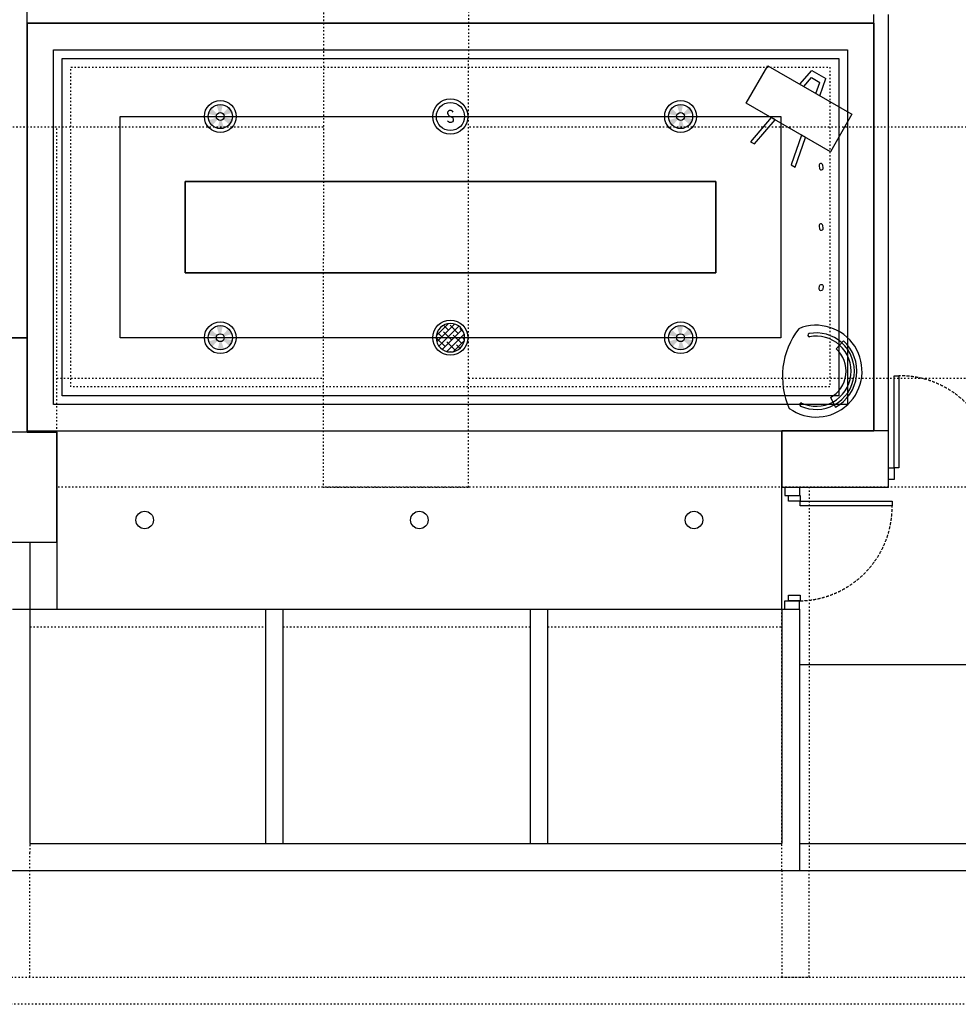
# Model space of a CAD drawing. Header units: millimetres. Extents: x -25505 to 36602, y -611 to 31787.
# Tile 14 of 21: x -88 to 7926, y -611 to 7793. Entities that reach past the tile are written whole.
import ezdxf
from ezdxf.enums import TextEntityAlignment as Align

# ---------------------------------------------------------------- set-up
doc = ezdxf.new("R2010")
doc.units = ezdxf.units.MM
doc.header["$MEASUREMENT"] = 0
for name, pattern in [('ACAD_ISO03W100', [30, 12, -18]), ('I-FP_00$0$HIDDEN', [0.375, 0.25, -0.125]), ('I-XP _GROUND FLOOR$0$ACAD_ISO03W100', [30, 12, -18])]:
    doc.linetypes.add(name, pattern=pattern)
for name, color, linetype in [('AL_Arch - Furnitures - Equipa', 253, 'Continuous'), ('AL_Elec - Customized Light Fitting', 3, 'Continuous'), ('Al_Elec - Smoke Detector', 4, 'Continuous'), ('Struc - Beams', 2, 'I-XP _GROUND FLOOR$0$ACAD_ISO03W100'), ('Struc - Ceiling', 3, 'Continuous'), ('Struc - Ceiling Gridlines', 252, 'Continuous'), ('Struc - Door', 2, 'Continuous'), ('Struc - Elevation - RCC', 6, 'Continuous'), ('Struc - Walls', 253, 'Continuous')]:
    doc.layers.add(name, color=color, linetype=linetype)
doc.layers.add('Al_Struc -Window & Dotted', color=253, linetype='Continuous', lineweight=13)
doc.layers.get('0').off()
doc.styles.add('I-CP14$0$NOTES', font='romans.shx', dxfattribs={"width": 0.8})
doc.styles.get("Standard").update_dxf_attribs({"font": 'arial.ttf'})
doc.linetypes.add('FENCELINE1', pattern='A,0.25,-0.1,[133,ltypeshp.shx,S=0.1,R=0,X=-0.1,Y=0],-0.1,1', length=1.45)

# ---------------------------------------------------------------- blocks, each defined once
blk = doc.blocks.new('ANNO_DATUM')
h = blk.add_hatch(color=256)
edge = h.paths.add_edge_path()
edge.add_arc((0, 0), 1.15, 180, 270)
edge.add_line((0, -1.15), (0, 0))
edge.add_line((0, 0), (-1.15, 0))
edge = h.paths.add_edge_path()
edge.add_arc((0, 0), 1.15, 0, 90)
edge.add_line((0, 1.15), (0, 0))
edge.add_line((0, 0), (1.15, 0))
for p, q in [((0, 1.55), (0, -1.55)), ((1.55, 0), (-1.55, 0))]:
    blk.add_line(p, q)
blk.add_circle((0, 0), 1.15)
at = {"lineweight": 30, "width": 0.8, "flags": 104}
blk.add_attdef('LEVEL', text='', height=2.3, dxfattribs=at).set_placement((2.61, 0), align=Align.MIDDLE_LEFT)
blk = doc.blocks.new('I-XP _GROUND FLOOR')
at = {"layer": 'Struc - Beams'}
for p, q in [((25980.5, 25747.2), (25974.5, 13327)), ((27214.5, 13327), (27220.5, 25746.6)), ((25976, 16400.7, 8270980.9), (19614.6, 16400.7, 8270980.9)), ((23700.5, 13796), (23700.5, 16400.7)), ((32636, 16400.4), (27216, 16400.4)), ((32152.7, 13326.7), (23700.5, 13327)), ((25974.5, 13327), (27214.5, 13327)), ((29889.8, 13329), (30122.3, 13329)), ((29889.8, 10056), (29889.8, 13329)), ((30122.3, 13329), (30122.3, 10056)), ((23470.5, 12286), (29889.8, 12286)), ((23470.5, 12136), (25480.5, 12136)), ((25630.5, 12136), (27740.5, 12136)), ((27890.5, 12136), (29889.8, 12136)), ((23470.5, 9145.4), (23470.5, 10211)), ((29889.3, 10056), (29889.3, 9145.4)), ((30122.3, 9145.4), (30122.3, 10056)), ((4951.8, 9145.4), (46838, 9145.4)), ((29889.3, 9145.4), (30122.3, 9145.4)), ((46838, 8912.9), (4987.7, 8912.9))]:
    blk.add_line(p, q, dxfattribs=at)
for points in [[(23700.5, 14256.3), (25975, 14256.3)], [(27215, 14256.7), (32635, 14256.7)], [(23220.5, 10211), (23220.5, 12856), (23470.5, 12856), (23470.5, 10211)]]:
    blk.add_lwpolyline(points, dxfattribs=at)
at = {"layer": 'Struc - Elevation - RCC'}
for p, q in [((23470.5, 12286), (23470.5, 10286)), ((25480.5, 12286), (25480.5, 10286)), ((25480.5, 12286), (25630.5, 12286)), ((25630.5, 12286), (25630.5, 10286)), ((27740.5, 12286), (27740.5, 10286)), ((27740.5, 12286), (27890.5, 12286)), ((27890.5, 12286), (27890.5, 10286)), ((29890.5, 12286), (29890.5, 10286)), ((29890.5, 12286), (30040.5, 12286)), ((30040.5, 12286), (30040.5, 10056)), ((23470.5, 10286), (29890.5, 10286)), ((23168.5, 10056), (30040.5, 10056))]:
    blk.add_line(p, q, dxfattribs=at)
for points in [[(23220.5, 13796), (23220.5, 12856), (23700.5, 12856), (23700.5, 13796)], [(29890.5, 13807), (29890.5, 13327), (30800.5, 13327), (30800.5, 13807)]]:
    blk.add_lwpolyline(points, close=True, dxfattribs=at)
at = {"layer": 'Struc - Walls', "color": 252}
for p, q in [((23445.5, 17285.9), (23445.4, 19505.7)), ((30675.5, 17286), (23445.5, 17285.9))]:
    blk.add_line(p, q, dxfattribs=at)
at = {"layer": 'Struc - Walls'}
for p, q in [((30675.5, 13807), (30675.5, 17361)), ((30800.5, 13807), (30800.5, 17361)), ((17886.4, 14602.8), (23445.5, 14602.9)), ((23445.5, 13796), (23445.5, 14602.9)), ((29915.5, 13327), (29915.5, 13256.6)), ((30040.5, 13327), (30040.5, 13256.6)), ((29915.5, 13256.6), (30040.5, 13256.6)), ((23470.5, 12856), (23470.5, 12286)), ((23470.5, 12856), (23470.5, 12286)), ((29915.5, 12286), (29915.5, 12356.3)), ((29915.5, 12356.3), (30040.5, 12356.3)), ((30040.5, 12286), (30040.5, 12356.3)), ((23320.5, 12286), (23470.5, 12286)), ((23320.5, 12286), (23470.5, 12286)), ((30040.5, 10286), (37720.5, 10286)), ((30040.5, 10286), (37720.5, 10286)), ((30040.5, 10056), (46100.5, 10056)), ((30040.5, 10056), (46100.5, 10056))]:
    blk.add_line(p, q, dxfattribs=at)

msp = doc.modelspace()

# ---------------------------------------------------------------- hatches: boundary and pattern name
at = {"layer": 'AL_Elec - Customized Light Fitting'}
h = msp.add_hatch(color=256, dxfattribs=at)
h.paths.add_polyline_path([(1701.6, 6897.7, 0.131652), (1725.8, 6945.3), (1657.6, 6959.8, -0.131652), (1649.7, 6944.4)])
h.paths.add_polyline_path([(1723, 6998.6, 0.131652), (1694, 7043.4), (1647.3, 6991.5, -0.131652), (1656.7, 6977)])
h.paths.add_polyline_path([(1614.6, 6998.5, -0.131652), (1631.9, 6999.4), (1646.4, 7067.6, 0.131652), (1593.1, 7064.8)])
h.paths.add_polyline_path([(1592.3, 6973.7, -0.131652), (1600.2, 6989), (1548.3, 7035.7, 0.131652), (1524.1, 6988.2)])
h.paths.add_polyline_path([(1555.9, 6890.1), (1602.6, 6941.9, -0.131652), (1593.2, 6956.4), (1526.9, 6934.9, 0.131652)])
h.paths.add_polyline_path([(1656.8, 6868.7), (1635.3, 6935, -0.131652), (1618, 6934.1), (1603.5, 6865.9, 0.131652)])
h = msp.add_hatch(color=256, dxfattribs=at)
h.paths.add_polyline_path([(5631.6, 6897.7, 0.131652), (5655.9, 6945.3), (5587.6, 6959.8, -0.131652), (5579.8, 6944.4)])
h.paths.add_polyline_path([(5653.1, 6998.6, 0.131652), (5624, 7043.4), (5577.3, 6991.5, -0.131652), (5586.7, 6977)])
h.paths.add_polyline_path([(5544.7, 6998.5, -0.131652), (5561.9, 6999.4), (5576.4, 7067.6, 0.131652), (5523.1, 7064.8)])
h.paths.add_polyline_path([(5522.4, 6973.7, -0.131652), (5530.2, 6989), (5478.4, 7035.7, 0.131652), (5454.1, 6988.2)])
h.paths.add_polyline_path([(5486, 6890.1), (5532.7, 6941.9, -0.131652), (5523.3, 6956.4), (5456.9, 6934.9, 0.131652)])
h.paths.add_polyline_path([(5586.9, 6868.7), (5565.3, 6935, -0.131652), (5548.1, 6934.1), (5533.5, 6865.9, 0.131652)])
h = msp.add_hatch(color=256, dxfattribs=at)
h.paths.add_polyline_path([(1701.6, 5009.5, 0.131652), (1725.8, 5057.1), (1657.6, 5071.6, -0.131652), (1649.7, 5056.2)])
h.paths.add_polyline_path([(1723, 5110.4, 0.131652), (1694, 5155.2), (1647.3, 5103.3, -0.131652), (1656.7, 5088.8)])
h.paths.add_polyline_path([(1614.6, 5110.2, -0.131652), (1631.9, 5111.1), (1646.4, 5179.4, 0.131652), (1593.1, 5176.6)])
h.paths.add_polyline_path([(1592.3, 5085.5, -0.131652), (1600.2, 5100.8), (1548.3, 5147.5, 0.131652), (1524.1, 5100)])
h.paths.add_polyline_path([(1555.9, 5001.9), (1602.6, 5053.7, -0.131652), (1593.2, 5068.2), (1526.9, 5046.7, 0.131652)])
h.paths.add_polyline_path([(1656.8, 4980.4), (1635.3, 5046.8, -0.131652), (1618, 5045.9), (1603.5, 4977.6, 0.131652)])
at = {"layer": 'AL_Elec - Customized Light Fitting', "ltscale": 2}
h = msp.add_hatch(dxfattribs=at)
h.set_pattern_fill('ANSI38', color=251, scale=12.49581, style=0)
h.set_pattern_definition([(45, (-81065.9, -1730.223), (-28.053894, 28.053894), []), (135, (-81065.9, -1730.223), (-84.161683, 28.053894), [99.185495, -59.5113])])
h.paths.add_polyline_path([(3711.6, 5078.5, 1), (3468.3, 5078.5, 1)])
at = {"layer": 'AL_Elec - Customized Light Fitting'}
h = msp.add_hatch(color=256, dxfattribs=at)
h.paths.add_polyline_path([(5631.6, 5009.5, 0.131652), (5655.9, 5057.1), (5587.6, 5071.6, -0.131652), (5579.8, 5056.2)])
h.paths.add_polyline_path([(5653.1, 5110.4, 0.131652), (5624, 5155.2), (5577.3, 5103.3, -0.131652), (5586.7, 5088.8)])
h.paths.add_polyline_path([(5544.7, 5110.2, -0.131652), (5561.9, 5111.1), (5576.4, 5179.4, 0.131652), (5523.1, 5176.6)])
h.paths.add_polyline_path([(5522.4, 5085.5, -0.131652), (5530.2, 5100.8), (5478.4, 5147.5, 0.131652), (5454.1, 5100)])
h.paths.add_polyline_path([(5486, 5001.9), (5532.7, 5053.7, -0.131652), (5523.3, 5068.2), (5456.9, 5046.7, 0.131652)])
h.paths.add_polyline_path([(5586.9, 4980.4), (5565.3, 5046.8, -0.131652), (5548.1, 5045.9), (5533.5, 4977.6, 0.131652)])

# ---------------------------------------------------------------- linework, layer by layer
at = {"layer": 'AL_Arch - Furnitures - Equipa', "color": 1}
for p, q in [((6573.6, 7241.8), (6675.7, 7360.7)), ((6675.7, 7360.7), (6796.2, 7291.4)), ((6607.5, 7222.3), (6672.8, 7298.3)), ((6672.8, 7298.3), (6743.8, 7257.5)), ((6710.9, 7162.9), (6743.8, 7257.5)), ((6744.8, 7143.4), (6796.2, 7291.4))]:
    msp.add_line(p, q, dxfattribs=at)
at = {"layer": 'AL_Arch - Furnitures - Equipa'}
for p, q in [((6883.2, 4983.5), (6945, 5052.4)), ((6945, 5052.4), (6945, 5052.4)), ((6833.7, 4567.8), (6877.5, 4486.4))]:
    msp.add_line(p, q, dxfattribs=at)
at = {"layer": 'AL_Arch - Furnitures - Equipa', "color": 1}
for points in [[(6299.9, 7399.1), (7018.5, 6986), (6834.7, 6666.3), (6116.1, 7079.4)], [(6363.1, 6937.4), (6329.2, 6956.9), (6153.3, 6752), (6187.2, 6732.6)], [(6621.7, 6788.7), (6587.8, 6808.2), (6499.2, 6553.2), (6533.1, 6533.7)]]:
    msp.add_lwpolyline(points, close=True, dxfattribs=at)
at = {"layer": 'AL_Arch - Furnitures - Equipa'}
for centre, radius, start, end in [((7088.6, 4748.3), 663.9, 142.14474, 204.25905), ((6712.6, 4793.1), 391.7, 234.1694, 112.23439), ((6656.2, 5100.6), 13.9, 106.47849, 275.12702), ((6712.6, 4793.1), 326.5, 48.1395, 100.64546), ((6712.6, 4793.1), 299.2, 48.1395, 101.03888), ((6712.6, 4793.1), 348.2, 298.26429, 48.1395), ((6712.6, 4793.1), 255.7, 298.26429, 48.1395), ((6712.6, 4793.1), 299.2, 298.26429, 48.1395), ((6712.6, 4793.1), 326.5, 298.26429, 48.1395), ((6585.5, 4507.4), 13.9, 71.27677, 239.9253), ((6712.6, 4793.1), 326.5, 245.75833, 298.26429), ((6712.6, 4793.1), 299.2, 245.36491, 298.26429)]:
    msp.add_arc(centre, radius, start, end, dxfattribs=at)
at = {"layer": 'AL_Elec - Customized Light Fitting', "color": 2}
for p, q in [((1325, 6412.1), (5855, 6412.1)), ((1325, 5633.1), (1325, 6412.1)), ((5855, 6412.1), (5855, 5633.1)), ((5855, 5633.1), (1325, 5633.1)), ((230, 3332.1), (230, 2762.1))]:
    msp.add_line(p, q, dxfattribs=at)
at = {"layer": 'AL_Elec - Customized Light Fitting', "ltscale": 0.1, "elevation": 0}
for points in [[(6772.3, 6529), (6768.7, 6551.9, 1), (6737.5, 6547), (6741.1, 6524.1, 1)], [(6772.3, 6014.1), (6768.7, 6037, 1), (6737.5, 6032), (6741.1, 6009.2, 1)], [(6772.3, 5516.2), (6768.7, 5493.3, -1), (6737.5, 5498.2), (6741.1, 5521.1, -1)]]:
    msp.add_lwpolyline(points, format="xyb", close=True, dxfattribs=at)
at = {"layer": 'AL_Elec - Customized Light Fitting', "color": 1}
msp.add_lwpolyline([(3468.3, 5078.5, 1), (3711.6, 5078.5, 1)], format="xyb", close=True, dxfattribs=at)
at = {"layer": 'AL_Elec - Customized Light Fitting'}
for centre, radius in [((1625, 6966.7), 135.8), ((3590, 6966.7), 150), ((5555, 6966.7), 135.8), ((1625, 6966.7), 33.4), ((5555, 6966.7), 33.4), ((1625, 5078.5), 135.8), ((5555, 5078.5), 135.8), ((1625, 5078.5), 33.4), ((5555, 5078.5), 33.4), ((980, 3522.6), 75), ((3325, 3522.6), 75), ((5670, 3522.6), 75)]:
    msp.add_circle(centre, radius, dxfattribs=at)
at = {"layer": 'AL_Elec - Customized Light Fitting', "color": 1}
for centre, radius in [((1625, 6966.7), 103.1), ((3590, 6966.7), 120), ((5555, 6966.7), 103.1), ((1625, 5078.5), 103.1), ((5555, 5078.5), 103.1)]:
    msp.add_circle(centre, radius, dxfattribs=at)
at = {"layer": 'AL_Elec - Customized Light Fitting', "color": 2}
msp.add_circle((3590, 5078.5), 150, dxfattribs=at)
at = {"layer": 'Al_Struc -Window & Dotted', "linetype": 'I-FP_00$0$HIDDEN', "lineweight": 25, "ltscale": 15}
msp.add_line((8230, 2286.7), (6567.5, 2286.6), dxfattribs=at)
at = {"layer": 'Struc - Ceiling'}
for p, q in [((-25, 5078.9, 0), (-25.1, 9981.9, 0)), ((7205, 7762.1), (-25, 7762.1)), ((-25, 7762.1), (-25, 4272.1)), ((-25, 4283.1), (-25, 7762.1)), ((-25, 7762.1), (7205, 7762.1)), ((7205, 4283.1), (7205, 7762.1)), ((7205, 7762.1), (7205, 4283.1)), ((200, 7537.1), (6980, 7537.1)), ((200, 4508.1), (200, 7537.1)), ((6980, 7537.1), (6980, 4508.1)), ((1325, 6412.1), (1325, 5633.1)), ((3590, 6412.1), (1325, 6412.1)), ((5855, 6412.1), (3590, 6412.1)), ((5855, 5633.1), (5855, 6412.1)), ((1325, 5633.1), (5855, 5633.1)), ((-19129.4, 5078.9, 0), (-25, 5078.9, 0)), ((6980, 4508.1), (200, 4508.1)), ((-25, 4283.1), (6483.3, 4283.1)), ((-25, 4283.1), (-25, 4283.1)), ((-25, 4272.1), (230, 4272.1)), ((230, 4272.1), (230, 3332.1)), ((6420, 2762.1), (6420, 4283.1)), ((6420, 4283.1), (7205, 4283.1)), ((7205, 4283.1), (6420, 4283.1)), ((230, 3332.1), (0, 3332.1)), ((0, 3332.1), (0, 2762.1)), ((0, 2762.1), (6420, 2762.1))]:
    msp.add_line(p, q, dxfattribs=at)
at = {"layer": 'Struc - Ceiling', "color": 2, "linetype": 'FENCELINE1', "ltscale": 5}
for p, q in [((275, 7462.1), (6905, 7462.1)), ((275, 4583.1), (275, 7462.1)), ((6905, 7462.1), (6905, 4583.1)), ((6905, 4583.1), (275, 4583.1))]:
    msp.add_line(p, q, dxfattribs=at)
at = {"layer": 'Struc - Ceiling', "color": 1, "linetype": 'ACAD_ISO03W100'}
for p, q in [((350, 7387.1), (6830, 7387.1)), ((350, 4658.1), (350, 7387.1)), ((6830, 7387.1), (6830, 4658.1)), ((6830, 4658.1), (350, 4658.1))]:
    msp.add_line(p, q, dxfattribs=at)
at = {"layer": 'Struc - Ceiling Gridlines'}
for p, q in [((770.3, 6966.7), (6409.6, 6966.7)), ((770.3, 5078.5), (770.3, 6966.7)), ((6409.6, 6966.7), (6409.6, 5078.5)), ((6409.6, 5078.5), (770.3, 5078.5))]:
    msp.add_line(p, q, dxfattribs=at)
at = {"layer": 'Struc - Door', "elevation": 0}
for points in [[(7380, 3968.1), (7380, 4753.6), (7417.9, 4753.6), (7417.9, 3968.1)], [(7330, 3968.1), (7380, 3968.1), (7380, 3868.1), (7330, 3868.1)], [(6575.4, 3732.6), (6575.4, 3682.6), (6475.4, 3682.6), (6475.4, 3732.6)], [(6575.4, 3682.6), (7360.9, 3682.6), (7360.9, 3644.7), (6575.4, 3644.7)], [(6575.4, 2882.6), (6575.4, 2832.6), (6475.4, 2832.6), (6475.4, 2882.6)]]:
    msp.add_lwpolyline(points, close=True, dxfattribs=at)
at = {"layer": 'Struc - Door', "color": 252, "linetype": 'I-FP_00$0$HIDDEN', "ltscale": 100}
for centre, start, end in [((7427.1, 3950.6), 1.25087, 90.65621), ((6557.9, 3635.5), 271.25087, 0.65621)]:
    msp.add_arc(centre, 803.1, start, end, dxfattribs=at)

# ---------------------------------------------------------------- block references
msp.add_blockref('I-XP _GROUND FLOOR', (-23470.5, -9523.8))
at = {"xscale": -65.21739130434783, "yscale": 65.21739130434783, "zscale": 65.21739130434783, "rotation": 180}
for p in [(1095.8, 7665.5), (3081.4, 5961.2), (2821.7, 3821.8)]:
    msp.add_blockref('ANNO_DATUM', p, dxfattribs=at)

# ---------------------------------------------------------------- texts
at = {"layer": 'Al_Elec - Smoke Detector', "color": 1, "style": 'I-CP14$0$NOTES', "width": 0.8}
msp.add_text('S', height=100, dxfattribs=at).set_placement((3590, 6966.7), align=Align.MIDDLE_CENTER)

doc.saveas('drawing.dxf')
